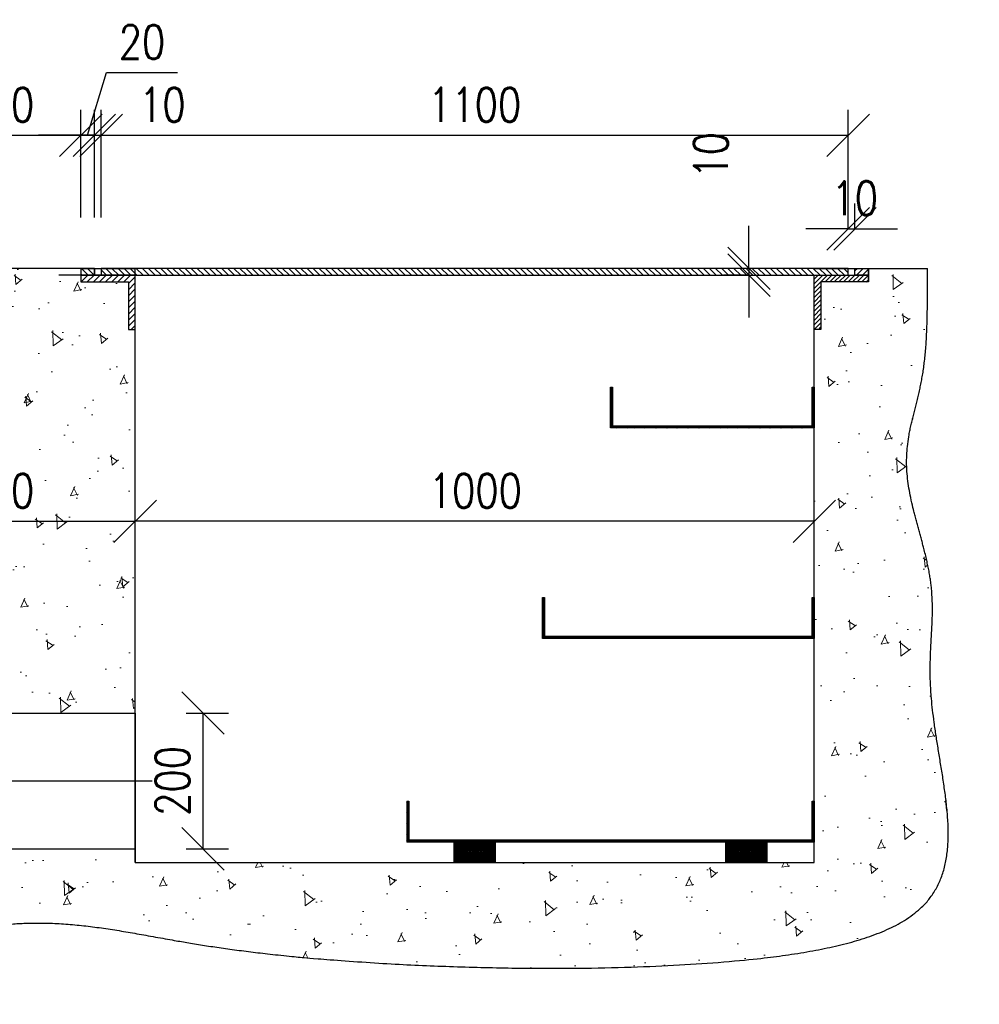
# Model space of a CAD drawing. Header units: millimetres. Extents: x 2241524 to 2686701, y -1965833 to -1461615.
# Tile 40 of 143: x 2335304 to 2336717, y -1962692 to -1961241. Entities that reach past the tile are written whole.
import ezdxf

# ---------------------------------------------------------------- set-up
doc = ezdxf.new("R2010")
doc.units = ezdxf.units.MM
doc.header["$LTSCALE"] = 100
doc.linetypes.add('CHAIN', pattern=[0.3543, 0.2362, -0.0295, 0.0591, -0.0295])
doc.layers.get('Defpoints').update_dxf_attribs({"color": 132})
doc.layers.add('CA_PODLAHA OBRYS', color=12, linetype='Continuous', lineweight=25)
doc.layers.add('CA_SRAFY', color=9, linetype='Continuous', lineweight=13)
doc.styles.add('ROMANS', font='romans.shx', dxfattribs={"width": 0.8})
doc.dimstyles.new('CA_10', dxfattribs={"dimscale": 10, "dimtxt": 2, "dimasz": 2.5, "dimexe": 1.5, "dimexo": 3, "dimgap": 0.8, "dimtad": 1, "dimdec": 1, "dimrnd": 1, "dimdsep": 46, "dimtxsty": 'ROMANS', "dimblk1": 'OBLIQUE', "dimblk2": 'OBLIQUE', "dimsah": 1, "dimcen": -2.5, "dimclrd": 256, "dimclre": 256, "dimclrt": 256, "dimadec": 0, "dimazin": 2, "dimtfac": 0.714286, "dimtdec": 1, "dimtmove": 1, "dimatfit": 3, "dimldrblk": 'DOTSMALL', "dimfxl": 6, "dimfxlon": 1, "dimtvp": 1.142857, "dimtolj": 1, "dimarcsym": 0})
doc.dimstyles.new('CA_25', dxfattribs={"dimscale": 25, "dimtxt": 2, "dimasz": 2.5, "dimexe": 1.5, "dimexo": 3, "dimgap": 0.8, "dimtad": 1, "dimdec": 1, "dimrnd": 1, "dimdsep": 46, "dimtxsty": 'ROMANS', "dimblk1": 'OBLIQUE', "dimblk2": 'OBLIQUE', "dimsah": 1, "dimcen": -2.5, "dimclrd": 256, "dimclre": 256, "dimclrt": 256, "dimadec": 0, "dimazin": 2, "dimtfac": 0.714286, "dimtdec": 1, "dimtmove": 1, "dimatfit": 3, "dimldrblk": 'DOTSMALL', "dimfxl": 6, "dimfxlon": 1, "dimtvp": 1.142857, "dimtolj": 1, "dimarcsym": 0})
pattern_1 = [(45, (2332814.0965, -1962986.9042), (-1.1225319, 1.1225319), [])]
pattern_2 = [(135, (2332814.0965, -1962986.9042), (-1.1225319, -1.1225319), [])]
pattern_3 = [(45, (2332814.0965, -1962986.904), (-4.490128, 4.490128), [])]
pattern_4 = [(135, (2332814.0965, -1962986.904), (-4.490128, -4.490128), [])]
pattern_5 = [(95, (0, 0), (110.3104, 92.5614158), [15, -165]), (40, (0, 0), (-125.9984335, 86.75363), [12, -132]), (145.4514, (9.19, 7.71), (-15.687894, 179.3150564), [12.748038, -140.2284224]), (91.1842, (-28.28, 28.28), (174.3386, 127.522753), [22.5, -247.5]), (141.6356, (-13.76, 38.91), (-5.579803, 269.942338), [19.122058, -210.3426]), (36.1842, (-28.28, 28.28), (-5.580014, 269.942334), [18, -198]), (66, (-7.07, 35.36), (141.3543144, 27.4764953), [15, -165]), (11, (-7.07, 35.36), (-68.1417186, 136.961687), [12, -132]), (116.4514, (4.71, 37.65), (73.2127234, 164.438124), [12.748038, -140.2284224]), (82.5, (0, 0), (-45.3586371, 48.7979635), [0, -130.4, 0, -134, 0, -132.5]), (52.5, (0, 0), (-18.5745884, 92.98189), [0, -76.4, 0, -127.4, 0, -50.5]), (12.5, (-31.537, -31.537), (78.6836335, 72.3041524), [0, -50, 0, -156, 0, -207]), (2.5, (-45.68, -45.68), (68.3179966, 96.6319614), [0, -65, 0, -103.6, 0, -147])]

# ---------------------------------------------------------------- blocks, each defined once
blk = doc.blocks.new('_Oblique')
at = {"color": 0, "linetype": 'ByBlock', "lineweight": -2}
blk.add_line((-0.5, -0.5), (0.5, 0.5), dxfattribs=at)
blk = doc.blocks.new('*D1727')
at = {"layer": 'CA_PODLAHA OBRYS', "lineweight": -2, "transparency": 16777216}
for p, q in [((2335549.2, -1962262.6), (2335611.7, -1962262.6)), ((2335574.2, -1962462.6), (2335574.2, -1962262.6)), ((2335549.2, -1962462.6), (2335611.7, -1962462.6))]:
    blk.add_line(p, q, dxfattribs=at)
at = {"layer": 'Defpoints', "color": 0, "transparency": 16777216}
for p in [(2335474.2, -1962262.6), (2335574.2, -1962262.6), (2335474.2, -1962462.6)]:
    blk.add_point(p, dxfattribs=at)
at = {"layer": 'CA_PODLAHA OBRYS', "lineweight": -2, "transparency": 16777216, "xscale": 62.5, "yscale": 62.5, "zscale": 62.5}
for p, rotation in [((2335574.2, -1962262.6), 90), ((2335574.2, -1962462.6), 270)]:
    blk.add_blockref('_Oblique', p, dxfattribs=dict(at, rotation=rotation))
at = {"layer": 'CA_PODLAHA OBRYS', "transparency": 16777216, "insert": (2335504.2, -1962414), "char_height": 50, "attachment_point": 1, "rotation": 90, "style": 'ROMANS'}
blk.add_mtext('\\A1;200', dxfattribs=at)
blk = doc.blocks.new('_DotSmall')
at = {"color": 0, "linetype": 'ByBlock', "const_width": 0.5}
blk.add_lwpolyline([(-0.0625, 0, 1), (0.0625, 0, 1)], format="xyb", close=True, dxfattribs=at)
blk = doc.blocks.new('*D1730')
at = {"layer": 'CA_PODLAHA OBRYS', "lineweight": -2, "transparency": 16777216}
for p, q in [((2335474.2, -1962130.1), (2335474.2, -1961942.6)), ((2336474.2, -1962130.1), (2336474.2, -1961942.6)), ((2336474.2, -1961980.1), (2335474.2, -1961980.1))]:
    blk.add_line(p, q, dxfattribs=at)
at = {"layer": 'Defpoints', "color": 0, "transparency": 16777216}
for p in [(2335474.2, -1961980.1), (2335474.2, -1962462.6), (2336474.2, -1962482.6)]:
    blk.add_point(p, dxfattribs=at)
at = {"layer": 'CA_PODLAHA OBRYS', "lineweight": -2, "transparency": 16777216, "xscale": 62.5, "yscale": 62.5, "zscale": 62.5, "rotation": 180}
blk.add_blockref('_Oblique', (2335474.2, -1961980.1), dxfattribs=at)
at = {"layer": 'CA_PODLAHA OBRYS', "lineweight": -2, "transparency": 16777216, "xscale": 62.5, "yscale": 62.5, "zscale": 62.5}
blk.add_blockref('_Oblique', (2336474.2, -1961980.1), dxfattribs=at)
at = {"layer": 'CA_PODLAHA OBRYS', "transparency": 16777216, "insert": (2335906.6, -1961910.1), "char_height": 50, "attachment_point": 1, "style": 'ROMANS'}
blk.add_mtext('\\A1;1000', dxfattribs=at)
blk = doc.blocks.new('*D1732')
at = {"layer": 'CA_PODLAHA OBRYS', "lineweight": -2, "transparency": 16777216}
for p, q in [((2335074.2, -1962130.1), (2335074.2, -1961942.6)), ((2335474.2, -1962130.1), (2335474.2, -1961942.6)), ((2335074.2, -1961980.1), (2335474.2, -1961980.1))]:
    blk.add_line(p, q, dxfattribs=at)
at = {"layer": 'Defpoints', "color": 0, "transparency": 16777216}
for p in [(2335474.2, -1961980.1), (2335074.2, -1962462.6), (2335474.2, -1962462.6)]:
    blk.add_point(p, dxfattribs=at)
at = {"layer": 'CA_PODLAHA OBRYS', "lineweight": -2, "transparency": 16777216, "xscale": 62.5, "yscale": 62.5, "zscale": 62.5, "rotation": 180}
blk.add_blockref('_Oblique', (2335074.2, -1961980.1), dxfattribs=at)
at = {"layer": 'CA_PODLAHA OBRYS', "lineweight": -2, "transparency": 16777216, "xscale": 62.5, "yscale": 62.5, "zscale": 62.5}
blk.add_blockref('_Oblique', (2335474.2, -1961980.1), dxfattribs=at)
at = {"layer": 'CA_PODLAHA OBRYS', "transparency": 16777216, "insert": (2335222.7, -1961910.1), "char_height": 50, "attachment_point": 1, "style": 'ROMANS', "bg_fill": 3, "box_fill_scale": 1.1, "bg_fill_color": 256, "bg_fill_true_color": 13158600, "bg_fill_transparency": 0}
blk.add_mtext('\\A1;400', dxfattribs=at)
blk = doc.blocks.new('*D1734')
at = {"layer": 'CA_PODLAHA OBRYS', "lineweight": -2, "transparency": 16777216}
for p, q in [((2335414.2, -1961532.6), (2335414.2, -1961374.1)), ((2335424.2, -1961532.6), (2335424.2, -1961374.1)), ((2335414.2, -1961411.6), (2335351.7, -1961411.6)), ((2335414.2, -1961411.6), (2335424.2, -1961411.6)), ((2335424.2, -1961411.6), (2335486.7, -1961411.6))]:
    blk.add_line(p, q, dxfattribs=at)
at = {"layer": 'Defpoints', "color": 0, "transparency": 16777216}
for p in [(2335424.2, -1961411.6), (2335414.2, -1961607.6), (2335424.2, -1961607.6)]:
    blk.add_point(p, dxfattribs=at)
at = {"layer": 'CA_PODLAHA OBRYS', "lineweight": -2, "transparency": 16777216, "xscale": 62.5, "yscale": 62.5, "zscale": 62.5}
blk.add_blockref('_Oblique', (2335414.2, -1961411.6), dxfattribs=at)
at = {"layer": 'CA_PODLAHA OBRYS', "lineweight": -2, "transparency": 16777216, "xscale": 62.5, "yscale": 62.5, "zscale": 62.5, "rotation": 180}
blk.add_blockref('_Oblique', (2335424.2, -1961411.6), dxfattribs=at)
at = {"layer": 'CA_PODLAHA OBRYS', "transparency": 16777216, "insert": (2335480, -1961341.6), "char_height": 50, "attachment_point": 1, "style": 'ROMANS'}
blk.add_mtext('\\A1;10', dxfattribs=at)
blk = doc.blocks.new('*D1735')
at = {"layer": 'CA_PODLAHA OBRYS', "lineweight": -2, "transparency": 16777216}
for p, q in [((2336524.2, -1961549.3), (2336524.2, -1961511.8)), ((2336534.2, -1961549.3), (2336534.2, -1961511.8)), ((2336524.2, -1961549.3), (2336461.7, -1961549.3)), ((2336524.2, -1961549.3), (2336534.2, -1961549.3)), ((2336534.2, -1961549.3), (2336596.7, -1961549.3))]:
    blk.add_line(p, q, dxfattribs=at)
at = {"layer": 'Defpoints', "color": 0, "transparency": 16777216}
for p in [(2336534.2, -1961549.3), (2336524.2, -1961607.6), (2336534.2, -1961607.6)]:
    blk.add_point(p, dxfattribs=at)
at = {"layer": 'CA_PODLAHA OBRYS', "lineweight": -2, "transparency": 16777216, "xscale": 62.5, "yscale": 62.5, "zscale": 62.5}
blk.add_blockref('_Oblique', (2336524.2, -1961549.3), dxfattribs=at)
at = {"layer": 'CA_PODLAHA OBRYS', "lineweight": -2, "transparency": 16777216, "xscale": 62.5, "yscale": 62.5, "zscale": 62.5, "rotation": 180}
blk.add_blockref('_Oblique', (2336534.2, -1961549.3), dxfattribs=at)
at = {"layer": 'CA_PODLAHA OBRYS', "transparency": 16777216, "insert": (2336499.7, -1961479.3), "char_height": 50, "attachment_point": 1, "style": 'ROMANS'}
blk.add_mtext('\\A1;10', dxfattribs=at)
blk = doc.blocks.new('*D1821')
at = {"layer": 'CA_PODLAHA OBRYS', "lineweight": -2, "transparency": 16777216}
for p, q in [((2336378.1, -1961607.6), (2336378.1, -1961545.1)), ((2336378.1, -1961607.6), (2336340.6, -1961607.6)), ((2336378.1, -1961617.6), (2336340.6, -1961617.6)), ((2336378.1, -1961607.6), (2336378.1, -1961617.6)), ((2336378.1, -1961617.6), (2336378.1, -1961680.1))]:
    blk.add_line(p, q, dxfattribs=at)
at = {"layer": 'Defpoints', "color": 0, "transparency": 16777216}
for p in [(2336378.1, -1961617.6), (2336406.2, -1961607.6), (2336406.2, -1961617.6)]:
    blk.add_point(p, dxfattribs=at)
at = {"layer": 'CA_PODLAHA OBRYS', "lineweight": -2, "transparency": 16777216, "xscale": 62.5, "yscale": 62.5, "zscale": 62.5}
for p, rotation in [((2336378.1, -1961607.6), 270), ((2336378.1, -1961617.6), 90)]:
    blk.add_blockref('_Oblique', p, dxfattribs=dict(at, rotation=rotation))
at = {"layer": 'CA_PODLAHA OBRYS', "transparency": 16777216, "insert": (2336322.1, -1961441), "char_height": 50, "attachment_point": 5, "rotation": 90, "style": 'ROMANS'}
blk.add_mtext('\\A1;10', dxfattribs=at)
blk = doc.blocks.new('*D1758')
at = {"layer": 'CA_PODLAHA OBRYS', "lineweight": -2, "transparency": 16777216}
for p, q in [((2335424.2, -1961532.6), (2335424.2, -1961374.1)), ((2336524.2, -1961532.6), (2336524.2, -1961374.1)), ((2335424.2, -1961411.6), (2336524.2, -1961411.6))]:
    blk.add_line(p, q, dxfattribs=at)
at = {"layer": 'Defpoints', "color": 0, "transparency": 16777216}
for p in [(2336524.2, -1961411.6), (2335424.2, -1961607.6), (2336524.2, -1961607.6)]:
    blk.add_point(p, dxfattribs=at)
at = {"layer": 'CA_PODLAHA OBRYS', "lineweight": -2, "transparency": 16777216, "xscale": 62.5, "yscale": 62.5, "zscale": 62.5, "rotation": 180}
blk.add_blockref('_Oblique', (2335424.2, -1961411.6), dxfattribs=at)
at = {"layer": 'CA_PODLAHA OBRYS', "lineweight": -2, "transparency": 16777216, "xscale": 62.5, "yscale": 62.5, "zscale": 62.5}
blk.add_blockref('_Oblique', (2336524.2, -1961411.6), dxfattribs=at)
at = {"layer": 'CA_PODLAHA OBRYS', "transparency": 16777216, "insert": (2335974.2, -1961366.6), "char_height": 50, "attachment_point": 5, "style": 'ROMANS'}
blk.add_mtext('\\A1;1100', dxfattribs=at)
blk = doc.blocks.new('*D1760')
at = {"layer": 'CA_PODLAHA OBRYS', "lineweight": -2, "transparency": 16777216}
for p, q in [((2335154.2, -1961532.6), (2335154.2, -1961374.1)), ((2335394.2, -1961532.6), (2335394.2, -1961374.1)), ((2335154.2, -1961411.6), (2335394.2, -1961411.6))]:
    blk.add_line(p, q, dxfattribs=at)
at = {"layer": 'Defpoints', "color": 0, "transparency": 16777216}
for p in [(2335394.2, -1961411.6), (2335154.2, -1961607.6), (2335394.2, -1961607.6)]:
    blk.add_point(p, dxfattribs=at)
at = {"layer": 'CA_PODLAHA OBRYS', "lineweight": -2, "transparency": 16777216, "xscale": 62.5, "yscale": 62.5, "zscale": 62.5, "rotation": 180}
blk.add_blockref('_Oblique', (2335154.2, -1961411.6), dxfattribs=at)
at = {"layer": 'CA_PODLAHA OBRYS', "lineweight": -2, "transparency": 16777216, "xscale": 62.5, "yscale": 62.5, "zscale": 62.5}
blk.add_blockref('_Oblique', (2335394.2, -1961411.6), dxfattribs=at)
at = {"layer": 'CA_PODLAHA OBRYS', "transparency": 16777216, "insert": (2335274.2, -1961366.6), "char_height": 50, "attachment_point": 5, "style": 'ROMANS'}
blk.add_mtext('\\A1;240', dxfattribs=at)
blk = doc.blocks.new('*D1761')
at = {"layer": 'CA_PODLAHA OBRYS', "lineweight": -2, "transparency": 16777216}
for p, q in [((2335404.2, -1961411.6), (2335431.9, -1961319.1)), ((2335431.9, -1961319.1), (2335536.7, -1961319.1)), ((2335394.2, -1961532.6), (2335394.2, -1961374.1)), ((2335414.2, -1961532.6), (2335414.2, -1961374.1)), ((2335394.2, -1961411.6), (2335331.7, -1961411.6)), ((2335394.2, -1961411.6), (2335414.2, -1961411.6)), ((2335394.2, -1961411.6), (2335414.2, -1961411.6)), ((2335414.2, -1961411.6), (2335476.7, -1961411.6))]:
    blk.add_line(p, q, dxfattribs=at)
at = {"layer": 'Defpoints', "color": 0, "transparency": 16777216}
for p in [(2335414.2, -1961411.6), (2335394.2, -1961607.6), (2335414.2, -1961607.6)]:
    blk.add_point(p, dxfattribs=at)
at = {"layer": 'CA_PODLAHA OBRYS', "lineweight": -2, "transparency": 16777216, "xscale": 62.5, "yscale": 62.5, "zscale": 62.5}
blk.add_blockref('_Oblique', (2335394.2, -1961411.6), dxfattribs=at)
at = {"layer": 'CA_PODLAHA OBRYS', "lineweight": -2, "transparency": 16777216, "xscale": 62.5, "yscale": 62.5, "zscale": 62.5, "rotation": 180}
blk.add_blockref('_Oblique', (2335414.2, -1961411.6), dxfattribs=at)
at = {"layer": 'CA_PODLAHA OBRYS', "transparency": 16777216, "insert": (2335484.3, -1961274.1), "char_height": 50, "attachment_point": 5, "style": 'ROMANS'}
blk.add_mtext('\\A1;20', dxfattribs=at)

msp = doc.modelspace()

# ---------------------------------------------------------------- hatches: boundary and pattern name
at = {"layer": 'CA_PODLAHA OBRYS'}
h = msp.add_hatch(dxfattribs=at)
h.set_pattern_fill('ANSI31', color=256, scale=3.386666, angle=90, style=0)
h.set_pattern_definition(pattern_4)
h.paths.add_polyline_path([(2335414.1782, -1961607.58692), (2335394.1782, -1961607.58692), (2335394.1782, -1961617.58692), (2335414.1782, -1961617.58692)])
h = msp.add_hatch(dxfattribs=at)
h.set_pattern_fill('ANSI31', color=256, scale=3.386666, style=0)
h.set_pattern_definition(pattern_3)
h.paths.add_polyline_path([(2335394.1782, -1961617.58692), (2335394.1782, -1961627.58692), (2335464.1782, -1961627.58692), (2335464.1782, -1961697.58691), (2335474.17819, -1961697.58691), (2335474.17819, -1961617.58692)])
h = msp.add_hatch(dxfattribs=at)
h.set_pattern_fill('ANSI31', color=256, scale=3.386666, angle=90, style=0)
h.set_pattern_definition(pattern_4)
h.paths.add_polyline_path([(2335424.1782, -1961617.58692), (2336524.17809, -1961617.58692), (2336524.17809, -1961607.58692), (2335424.1782, -1961607.58692)])
h = msp.add_hatch(dxfattribs=at)
h.set_pattern_fill('ANSI31', color=256, scale=2.54, style=0)
h.set_pattern_definition([(45, (2332814.0965, -1962986.904), (-3.3675957, 3.3675957), [])])
h.paths.add_polyline_path([(2336554.17809, -1961617.58692), (2336474.17809, -1961617.58692), (2336474.17809, -1961697.58691), (2336484.17809, -1961697.58691), (2336484.17809, -1961627.58692), (2336554.17809, -1961627.58692)])
h = msp.add_hatch(dxfattribs=at)
h.set_pattern_fill('ANSI31', color=256, scale=3.386666, style=0)
h.set_pattern_definition(pattern_3)
h.paths.add_polyline_path([(2336554.17809, -1961617.58692), (2336554.17809, -1961607.58692), (2336534.17809, -1961607.58692), (2336534.17809, -1961617.58692)])
h = msp.add_hatch(dxfattribs=at)
h.set_pattern_fill('ANSI31', color=150, scale=0.846667, style=0, double=1)
h.set_pattern_definition(pattern_1)
h.paths.add_polyline_path([(2336174.17812, -1961842.5869), (2336174.17812, -1961782.5869), (2336177.17812, -1961782.5869), (2336177.17812, -1961839.5869), (2336471.17809, -1961839.5869), (2336471.17809, -1961782.5869), (2336474.17809, -1961782.5869), (2336474.17809, -1961842.5869)])
h = msp.add_hatch(dxfattribs=at)
h.set_pattern_fill('ANSI31', color=150, scale=0.846667, angle=90, style=0, double=1)
h.set_pattern_definition(pattern_2)
h.paths.add_polyline_path([(2336174.17812, -1961842.5869), (2336174.17812, -1961782.5869), (2336177.17812, -1961782.5869), (2336177.17812, -1961839.5869), (2336471.17809, -1961839.5869), (2336471.17809, -1961782.5869), (2336474.17809, -1961782.5869), (2336474.17809, -1961842.5869)])
h = msp.add_hatch(dxfattribs=at)
h.set_pattern_fill('ANSI31', color=100, scale=0.846667, style=0, double=1)
h.set_pattern_definition(pattern_1)
h.paths.add_polyline_path([(2336474.17809, -1962152.58687), (2336474.17809, -1962092.58687), (2336471.17809, -1962092.58687), (2336471.17809, -1962149.58687), (2336077.17813, -1962149.58687), (2336077.17813, -1962092.58687), (2336074.17813, -1962092.58687), (2336074.17813, -1962152.58687)])
h = msp.add_hatch(dxfattribs=at)
h.set_pattern_fill('ANSI31', color=100, scale=0.846667, angle=90, style=0, double=1)
h.set_pattern_definition(pattern_2)
h.paths.add_polyline_path([(2336474.17809, -1962152.58687), (2336474.17809, -1962092.58687), (2336471.17809, -1962092.58687), (2336471.17809, -1962149.58687), (2336077.17813, -1962149.58687), (2336077.17813, -1962092.58687), (2336074.17813, -1962092.58687), (2336074.17813, -1962152.58687)])
h = msp.add_hatch(dxfattribs=at)
h.set_pattern_fill('ANSI31', color=140, scale=0.846667, style=0, double=1)
h.set_pattern_definition(pattern_1)
h.paths.add_polyline_path([(2336474.17809, -1962452.58684), (2336474.17809, -1962392.58684), (2336471.17809, -1962392.58684), (2336471.17809, -1962449.58684), (2335877.17815, -1962449.58684), (2335877.17815, -1962392.58684), (2335874.17815, -1962392.58684), (2335874.17815, -1962452.58684), (2335944.17815, -1962452.58684), (2335944.17815, -1962482.58683), (2336004.17814, -1962482.58683), (2336004.17814, -1962452.58684), (2336344.17811, -1962452.58684), (2336344.17811, -1962482.58683), (2336404.1781, -1962482.58683), (2336404.1781, -1962452.58684)])
h = msp.add_hatch(dxfattribs=at)
h.set_pattern_fill('ANSI31', color=140, scale=0.846667, angle=90, style=0, double=1)
h.set_pattern_definition(pattern_2)
h.paths.add_polyline_path([(2336474.17809, -1962452.58684), (2336474.17809, -1962392.58684), (2336471.17809, -1962392.58684), (2336471.17809, -1962449.58684), (2335877.17815, -1962449.58684), (2335877.17815, -1962392.58684), (2335874.17815, -1962392.58684), (2335874.17815, -1962452.58684), (2335944.17815, -1962452.58684), (2335944.17815, -1962482.58683), (2336004.17814, -1962482.58683), (2336004.17814, -1962452.58684), (2336344.17811, -1962452.58684), (2336344.17811, -1962482.58683), (2336404.1781, -1962482.58683), (2336404.1781, -1962452.58684)])
at = {"layer": 'CA_SRAFY'}
h = msp.add_hatch(dxfattribs=at)
h.set_pattern_fill('AR-CONC', color=256, scale=20, angle=45, style=0)
h.set_pattern_definition(pattern_5)
edge = h.paths.add_edge_path()
edge.add_line((2335074.17823, -1962462.58684), (2335474.17819, -1962462.58684))
edge.add_line((2335474.17819, -1962462.58684), (2335474.17819, -1962482.58683))
edge.add_line((2335474.17819, -1962482.58683), (2336474.17809, -1962482.58683))
edge.add_line((2336474.17809, -1962482.58683), (2336474.17809, -1961697.58691))
edge.add_line((2336474.17809, -1961697.58691), (2336484.17809, -1961697.58691))
edge.add_line((2336484.17809, -1961697.58691), (2336484.17809, -1961627.58692))
edge.add_line((2336484.17809, -1961627.58692), (2336554.17809, -1961627.58692))
edge.add_line((2336554.17809, -1961627.58692), (2336554.17809, -1961607.58692))
edge.add_line((2336554.17809, -1961607.58692), (2336641.0594, -1961607.58692))
edge.add_spline(control_points=[(2336641.0594, -1961607.58692), (2336641.0594, -1961696.06243), (2336641.0594, -1961793.168), (2336579.71053, -1961875.35856), (2336651.27904, -1962039.84172), (2336651.27904, -1962134.79442), (2336631.53299, -1962255.78462), (2336717.29845, -1962529.92073), (2336549.20262, -1962606.7386), (2336354.17083, -1962633.12526), (2336042.11997, -1962645.74496), (2335596.98859, -1962620.50555), (2335432.22647, -1962570.2655), (2335197.74704, -1962558.55427), (2335066.96102, -1962691.6348), (2334846.47221, -1962622.96265), (2334695.25337, -1962636.56699), (2334151.49034, -1962636.56699), (2334114.74698, -1962659.51191), (2334184.70204, -1962346.03138), (2334126.21944, -1962209.79152), (2334097.17833, -1961923.17661), (2333977.17834, -1961799.0229), (2333937.28609, -1961722.89348), (2333919.57442, -1961607.58692)], knot_values=[1, 1, 1, 1, 1, 2, 3, 4, 5, 6, 7, 8, 9, 10, 11, 12, 13, 14, 15, 16, 17, 18, 19, 20, 21, 22, 22, 22, 22, 22], degree=4, periodic=0)
edge.add_line((2333919.57442, -1961607.58692), (2334194.17832, -1961607.58692))
edge.add_line((2334194.17832, -1961607.58692), (2334194.17832, -1961627.58692))
edge.add_line((2334194.17832, -1961627.58692), (2334264.17832, -1961627.58692))
edge.add_line((2334264.17832, -1961627.58692), (2334264.17832, -1961697.58691))
edge.add_line((2334264.17832, -1961697.58691), (2334274.17831, -1961697.58691))
edge.add_line((2334274.17831, -1961697.58691), (2334274.17831, -1962482.58683))
edge.add_line((2334274.17831, -1962482.58683), (2335074.17823, -1962482.58683))
edge.add_line((2335074.17823, -1962482.58683), (2335074.17823, -1962462.58684))
h = msp.add_hatch(dxfattribs=at)
h.set_pattern_fill('AR-CONC', color=256, scale=20, angle=45, style=0)
h.set_pattern_definition(pattern_5)
h.paths.add_polyline_path([(2335154.17823, -1961607.58692), (2335154.17823, -1961627.58692), (2335084.17823, -1961627.58692), (2335084.17823, -1961697.58691), (2335074.17823, -1961697.58691), (2335074.17823, -1962262.58686), (2335474.17819, -1962262.58686), (2335474.17819, -1961697.58691), (2335464.1782, -1961697.58691), (2335464.1782, -1961627.58692), (2335394.1782, -1961627.58692), (2335394.1782, -1961607.58692)])

# ---------------------------------------------------------------- linework, layer by layer
at = {"layer": 'CA_PODLAHA OBRYS'}
for p, q in [((2335394.1782, -1961607.58692), (2335154.17823, -1961607.58692)), ((2335474.17819, -1961617.58692), (2335362.00103, -1961617.58692)), ((2335394.1782, -1961607.58692), (2335394.1782, -1961617.58692)), ((2335414.1782, -1961607.58692), (2335394.1782, -1961607.58692)), ((2335394.1782, -1961607.58692), (2335474.17819, -1961607.58692)), ((2335394.1782, -1961617.58692), (2335394.1782, -1961627.58692)), ((2335394.1782, -1961617.58692), (2335414.1782, -1961617.58692)), ((2335474.17819, -1961617.58692), (2335394.1782, -1961617.58692)), ((2335414.1782, -1961607.58692), (2335414.1782, -1961617.58692)), ((2335414.1782, -1961617.58692), (2335414.1782, -1961607.58692)), ((2335414.1782, -1961617.58692), (2335474.17819, -1961617.58692)), ((2336524.17809, -1961607.58692), (2335424.1782, -1961607.58692)), ((2335424.1782, -1961607.58692), (2335424.1782, -1961617.58692)), ((2335424.1782, -1961617.58692), (2336524.17809, -1961617.58692)), ((2335474.17819, -1961617.58692), (2335474.17819, -1961607.58692)), ((2335474.17819, -1961796.83339), (2335474.17819, -1961617.58692)), ((2335474.17819, -1961697.58691), (2335474.17819, -1961617.58692)), ((2336412.0141, -1961617.58692), (2336474.17809, -1961617.58692)), ((2336474.17809, -1961607.58692), (2336641.0594, -1961607.58692)), ((2336474.17809, -1961617.58692), (2336554.17809, -1961617.58692)), ((2336474.17809, -1961697.58691), (2336474.17809, -1961617.58692)), ((2336524.17809, -1961617.58692), (2336524.17809, -1961607.58692)), ((2336534.17809, -1961607.58692), (2336554.17809, -1961607.58692)), ((2336534.17809, -1961617.58692), (2336534.17809, -1961607.58692)), ((2336554.17809, -1961617.58692), (2336534.17809, -1961617.58692)), ((2336554.17809, -1961607.58692), (2336554.17809, -1961617.58692)), ((2336554.17809, -1961607.58692), (2336641.0594, -1961607.58692)), ((2336554.17809, -1961607.58692), (2336554.17809, -1961627.58692)), ((2336554.17809, -1961627.58692), (2336554.17809, -1961607.58692)), ((2336554.17809, -1961607.58692), (2336641.0594, -1961607.58692)), ((2336554.17809, -1961617.58692), (2336554.17809, -1961627.58692)), ((2335394.1782, -1961627.58692), (2335464.1782, -1961627.58692)), ((2335464.1782, -1961627.58692), (2335464.1782, -1961697.58691)), ((2336554.17809, -1961627.58692), (2336484.17809, -1961627.58692)), ((2336484.17809, -1961627.58692), (2336484.17809, -1961697.58691)), ((2335464.1782, -1961697.58691), (2335474.17819, -1961697.58691)), ((2335474.17819, -1962462.58684), (2335474.17819, -1961697.58691)), ((2335474.17819, -1962262.58686), (2335474.17819, -1961697.58691)), ((2336484.17809, -1961697.58691), (2336474.17809, -1961697.58691)), ((2336474.17809, -1962482.58683), (2336474.17809, -1961697.58691)), ((2336474.17809, -1961782.5869), (2336474.17809, -1961842.5869)), ((2336474.17809, -1962092.58687), (2336474.17809, -1962152.58687)), ((2335074.17823, -1962262.58686), (2335474.17819, -1962262.58686)), ((2335474.17819, -1962462.58684), (2335474.17819, -1962262.58686)), ((2335474.17819, -1962482.58683), (2335474.17819, -1962262.58686)), ((2335474.17819, -1962482.58683), (2335474.17819, -1962262.58686)), ((2335474.17819, -1962262.58686), (2335474.17819, -1962482.58683)), ((2336474.17809, -1962392.58684), (2336474.17809, -1962452.58684)), ((2336474.17809, -1962482.58683), (2336474.17809, -1962452.58684)), ((2335074.17823, -1962462.58684), (2335474.17819, -1962462.58684)), ((2335474.17819, -1962462.58684), (2335474.17819, -1962482.58683)), ((2335474.17819, -1962482.58683), (2336474.17809, -1962482.58683)), ((2335474.17819, -1962482.58683), (2336474.17809, -1962482.58683)), ((2336004.17814, -1962482.58683), (2335944.17815, -1962482.58683)), ((2336404.1781, -1962482.58683), (2336344.17811, -1962482.58683)), ((2336404.1781, -1962482.58683), (2336474.17809, -1962482.58683))]:
    msp.add_line(p, q, dxfattribs=at)
at = {"layer": 'CA_PODLAHA OBRYS', "color": 150}
for p, q in [((2336174.17812, -1961782.5869), (2336177.17812, -1961782.5869)), ((2336174.17812, -1961842.5869), (2336174.17812, -1961782.5869)), ((2336177.17812, -1961782.5869), (2336177.17812, -1961839.5869)), ((2336471.17809, -1961782.5869), (2336474.17809, -1961782.5869)), ((2336471.17809, -1961839.5869), (2336471.17809, -1961782.5869)), ((2336474.17809, -1961842.5869), (2336174.17812, -1961842.5869)), ((2336177.17812, -1961839.5869), (2336471.17809, -1961839.5869))]:
    msp.add_line(p, q, dxfattribs=at)
at = {"layer": 'CA_PODLAHA OBRYS', "color": 100}
for p, q in [((2336074.17813, -1962092.58687), (2336077.17813, -1962092.58687)), ((2336074.17813, -1962152.58687), (2336074.17813, -1962092.58687)), ((2336077.17813, -1962092.58687), (2336077.17813, -1962149.58687)), ((2336471.17809, -1962149.58687), (2336471.17809, -1962092.58687)), ((2336471.17809, -1962092.58687), (2336474.17809, -1962092.58687)), ((2336474.17809, -1962152.58687), (2336074.17813, -1962152.58687)), ((2336077.17813, -1962149.58687), (2336471.17809, -1962149.58687))]:
    msp.add_line(p, q, dxfattribs=at)
at = {"layer": 'CA_PODLAHA OBRYS', "linetype": 'CHAIN', "ltscale": 23.990969}
msp.add_line((2335049.17824, -1962362.58685), (2335499.17819, -1962362.58685), dxfattribs=at)
at = {"layer": 'CA_PODLAHA OBRYS', "color": 140}
for p, q in [((2335874.17815, -1962392.58684), (2335877.17815, -1962392.58684)), ((2335874.17815, -1962392.58684), (2335874.17815, -1962452.58684)), ((2335877.17815, -1962392.58684), (2335877.17815, -1962449.58684)), ((2336471.17809, -1962392.58684), (2336474.17809, -1962392.58684)), ((2336471.17809, -1962449.58684), (2336471.17809, -1962392.58684)), ((2335944.17815, -1962452.58684), (2335874.17815, -1962452.58684)), ((2335877.17815, -1962449.58684), (2336471.17809, -1962449.58684)), ((2335944.17815, -1962482.58683), (2335944.17815, -1962452.58684)), ((2336344.17811, -1962452.58684), (2336004.17814, -1962452.58684)), ((2336004.17814, -1962452.58684), (2336004.17814, -1962482.58683)), ((2336344.17811, -1962482.58683), (2336344.17811, -1962452.58684)), ((2336404.1781, -1962452.58684), (2336404.1781, -1962482.58683)), ((2336474.17809, -1962452.58684), (2336404.1781, -1962452.58684))]:
    msp.add_line(p, q, dxfattribs=at)
at = {"layer": 'CA_PODLAHA OBRYS'}
msp.add_open_spline([(2333919.57442, -1961607.58692), (2333937.28609, -1961722.89348), (2333977.17834, -1961799.0229), (2334097.17833, -1961923.17661), (2334126.21944, -1962209.79152), (2334184.70204, -1962346.03138), (2334114.74698, -1962659.51191), (2334151.49034, -1962636.56699), (2334695.25337, -1962636.56699), (2334846.47221, -1962622.96265), (2335066.96102, -1962691.6348), (2335197.74704, -1962558.55427), (2335432.22647, -1962570.2655), (2335596.98859, -1962620.50555), (2336042.11997, -1962645.74496), (2336354.17083, -1962633.12526), (2336549.20262, -1962606.7386), (2336717.29845, -1962529.92073), (2336631.53299, -1962255.78462), (2336651.27904, -1962134.79442), (2336651.27904, -1962039.84172), (2336579.71053, -1961875.35856), (2336641.0594, -1961793.168), (2336641.0594, -1961696.06243), (2336641.0594, -1961607.58692)], degree=4, dxfattribs=at)

# ---------------------------------------------------------------- dimensions: what is measured, and where the dimension line sits
for base, p1, p2, picture, middle in [((2335414.1782, -1961411.56776), (2335394.1782, -1961607.58692), (2335414.1782, -1961607.58692), '*D1761', (2335451.9282, -1961274.06776)), ((2335394.1782, -1961411.56776), (2335154.17823, -1961607.58692), (2335394.1782, -1961607.58692), '*D1760', (2335274.17821, -1961366.56776))]:
    dim = msp.add_linear_dim(base=base, p1=p1, p2=p2, angle=180, dimstyle='CA_25', dxfattribs=at)
    dim.commit()
    dim.dimension.update_dxf_attribs({"geometry": picture, "text_midpoint": middle})
for base, p1, p2, angle, picture, middle in [((2335424.1782, -1961411.56776), (2335414.1782, -1961607.58692), (2335424.1782, -1961607.58692), 180, '*D1734', (2335509.50677, -1961411.56776)), ((2336378.122, -1961617.58692), (2336406.22856, -1961607.58692), (2336406.22856, -1961617.58692), 90, '*D1821', (2336367.11697, -1961441.04356)), ((2336534.17809, -1961549.32475), (2336524.17809, -1961607.58692), (2336534.17809, -1961607.58692), 180, '*D1735', (2336529.17809, -1961549.32475)), ((2335574.17818, -1962262.58686), (2335474.17819, -1962462.58684), (2335474.17819, -1962262.58686), 90, '*D1727', (2335574.17818, -1962362.58685))]:
    dim = msp.add_linear_dim(base=base, p1=p1, p2=p2, angle=angle, dimstyle='CA_25', dxfattribs=at)
    dim.commit()
    dim.dimension.update_dxf_attribs({"geometry": picture, "text_midpoint": middle, "dimtype": 160})
dim = msp.add_linear_dim(base=(2336524.17809, -1961411.56776), p1=(2335424.1782, -1961607.58692), p2=(2336524.17809, -1961607.58692), dimstyle='CA_25', dxfattribs=at)
dim.commit()
dim.dimension.update_dxf_attribs({"geometry": '*D1758', "text_midpoint": (2335974.17814, -1961366.56776)})
dim = msp.add_linear_dim(base=(2335474.17819, -1961980.08688), p1=(2336474.17809, -1962482.58683), p2=(2335474.17819, -1962462.58684), angle=180, dimstyle='CA_10', override={"dimscale": 25}, dxfattribs=at)
dim.commit()
dim.dimension.update_dxf_attribs({"geometry": '*D1730', "text_midpoint": (2335974.17814, -1961935.08688)})

# ---------------------------------------------------------------- next in the draw order: dimensions: what is measured, and where the dimension line sits
dim = msp.add_linear_dim(base=(2335474.17819, -1961980.08688), p1=(2335074.17823, -1962462.58684), p2=(2335474.17819, -1962462.58684), dimstyle='CA_10', override={"dimscale": 25, "dimtfill": 1}, dxfattribs=at)
dim.commit()
dim.dimension.update_dxf_attribs({"geometry": '*D1732', "text_midpoint": (2335274.17821, -1961935.08688)})

doc.saveas('drawing.dxf')
